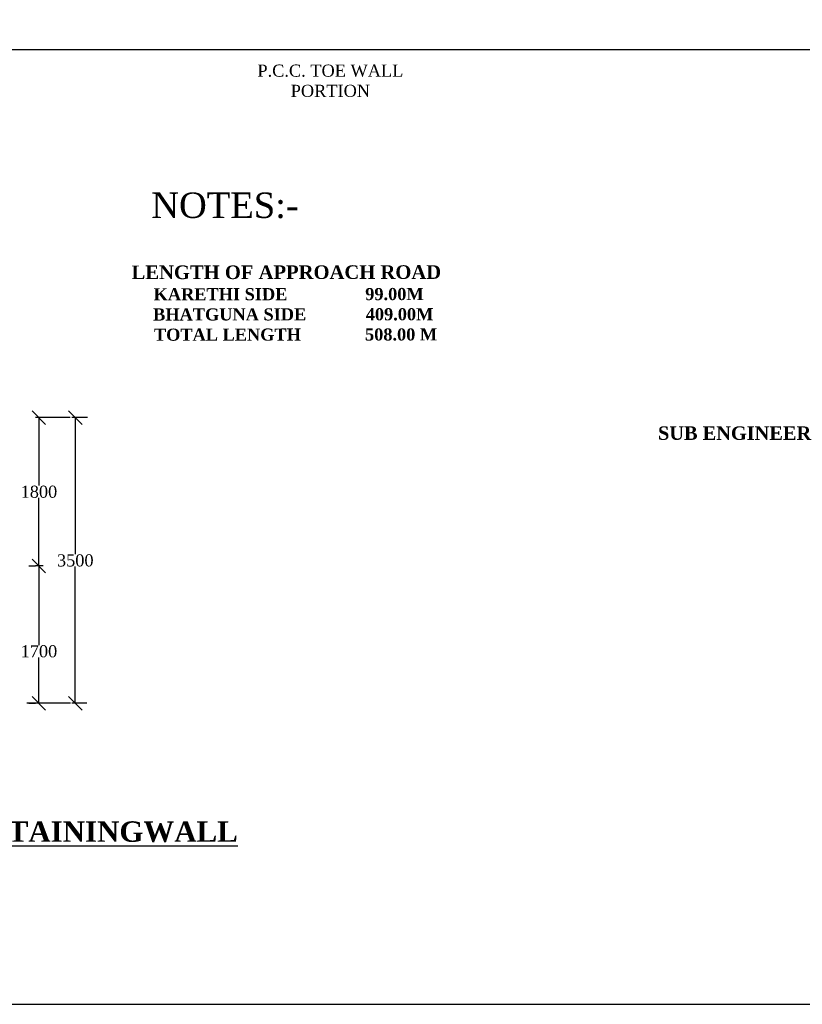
# Model space of a CAD drawing. Header units: millimetres. Extents: x -27872795 to 29991973, y -11755161 to 541449.
# Tile 12 of 37: x -22194767 to -22078553, y -11704095 to -11557846. Entities that reach past the tile are written whole.
import ezdxf

# ---------------------------------------------------------------- set-up
doc = ezdxf.new("R2010")
doc.units = ezdxf.units.MM
doc.header["$MEASUREMENT"] = 0
doc.styles.get("Standard").update_dxf_attribs({"font": 'times.ttf'})
doc.dimstyles.get("Standard").update_dxf_attribs({"dimtxt": 400, "dimasz": 300, "dimexe": 150, "dimexo": 100, "dimgap": 0.09, "dimtad": 1, "dimtih": 1, "dimtoh": 1, "dimdec": 0, "dimzin": 0, "dimdsep": 46, "dimtxsty": 'Standard', "dimcen": 0.09, "dimadec": 0, "dimazin": 0, "dimtfac": 1, "dimtdec": 0, "dimtofl": 0, "dimtmove": 0, "dimatfit": 3, "dimfxl": 150, "dimtolj": 1, "dimtzin": 0, "dimarcsym": 0})

# ---------------------------------------------------------------- blocks, each defined once
blk = doc.blocks.new('_Oblique')
at = {"color": 0, "linetype": 'ByBlock', "lineweight": -2}
blk.add_line((-0.5, -0.5), (0.5, 0.5), dxfattribs=at)
blk = doc.blocks.new('*D15')
at = {"color": 0, "lineweight": -2, "transparency": 16777216}
for p, q in [((-22187268, -11616956), (-22192412, -11616956)), ((-22191912, -11616956), (-22191912, -11627054)), ((-22191912, -11638984), (-22191912, -11628886)), ((-22191292, -11638984), (-22192412, -11638984))]:
    blk.add_line(p, q, dxfattribs=at)
at = {"layer": 'Defpoints', "color": 0, "lineweight": 25, "transparency": 16777216}
for p in [(-22191912, -11616956), (-22185768, -11616956), (-22189792, -11638984)]:
    blk.add_point(p, dxfattribs=at)
at = {"color": 0, "lineweight": -2, "transparency": 16777216, "xscale": 2000, "yscale": 2000, "zscale": 2000}
for p, rotation in [((-22191912, -11616956), 90), ((-22191912, -11638984), 270)]:
    blk.add_blockref('_Oblique', p, dxfattribs=dict(at, rotation=rotation))
at = {"color": 0, "transparency": 16777216, "insert": (-22191912, -11627970), "char_height": 400, "attachment_point": 5}
blk.add_mtext('\\A1;{\\H4.5x;1800}', dxfattribs=at)
blk = doc.blocks.new('*D16')
at = {"color": 0, "lineweight": -2, "transparency": 16777216}
for p, q in [((-22184684, -11616956), (-22187015, -11616956)), ((-22186515, -11616956), (-22186515, -11637254)), ((-22186515, -11659384), (-22186515, -11639086)), ((-22184803, -11659384), (-22187015, -11659384))]:
    blk.add_line(p, q, dxfattribs=at)
at = {"layer": 'Defpoints', "color": 0, "lineweight": 25, "transparency": 16777216}
for p in [(-22183184, -11616956), (-22186515, -11659384), (-22183303, -11659384)]:
    blk.add_point(p, dxfattribs=at)
at = {"color": 0, "lineweight": -2, "transparency": 16777216, "xscale": 2000, "yscale": 2000, "zscale": 2000}
for p, rotation in [((-22186515, -11616956), 90), ((-22186515, -11659384), 270)]:
    blk.add_blockref('_Oblique', p, dxfattribs=dict(at, rotation=rotation))
at = {"color": 0, "transparency": 16777216, "insert": (-22186515, -11638170), "char_height": 400, "attachment_point": 5}
blk.add_mtext('\\A1;{\\H4.5x;3500}', dxfattribs=at)
blk = doc.blocks.new('*D19')
at = {"color": 0, "lineweight": -2, "transparency": 16777216}
for p, q in [((-22193412, -11638984), (-22192412, -11638984)), ((-22191912, -11638984), (-22191912, -11650752)), ((-22191912, -11659384), (-22191912, -11652588)), ((-22193412, -11659384), (-22192412, -11659384))]:
    blk.add_line(p, q, dxfattribs=at)
at = {"layer": 'Defpoints', "color": 0, "lineweight": 25, "transparency": 16777216}
for p in [(-22191912, -11638984), (-22191912, -11659384), (-22191912, -11659384)]:
    blk.add_point(p, dxfattribs=at)
at = {"color": 0, "lineweight": -2, "transparency": 16777216, "xscale": 2000, "yscale": 2000, "zscale": 2000}
for p, rotation in [((-22191912, -11638984), 90), ((-22191912, -11659384), 270)]:
    blk.add_blockref('_Oblique', p, dxfattribs=dict(at, rotation=rotation))
at = {"color": 0, "transparency": 16777216, "insert": (-22191912, -11651670), "char_height": 400, "attachment_point": 5}
blk.add_mtext('\\A1;{\\H4.5x;1700}', dxfattribs=at)

msp = doc.modelspace()

# ---------------------------------------------------------------- linework, layer by layer
at = {"color": 7}
for p, q in [((-22305532.1, -11562269.9), (-21919600.2, -11562269.4)), ((-22187202.9, -11659384.4), (-22193712.2, -11659384.4))]:
    msp.add_line(p, q, dxfattribs=at)
at = {"color": 0, "lineweight": 25, "ltscale": 2000}
msp.add_lwpolyline([(-22667404.1, -11704094.8), (-21870367.7, -11704094.8), (-21870367.7, -11381667), (-22667404.1, -11381667)], close=True, dxfattribs=at)

# ---------------------------------------------------------------- texts
at = {"color": 7}
msp.add_text('NOTES:-', height=3782.71, dxfattribs=at).set_placement((-22175235.4, -11587296))
for s, insert, char_height, width, attachment_point in [('P.C.C. TOE WALL PORTION', (-22148631, -11566925.2), 1800, 29884.38, 5), (' {\\fTimes New Roman|b1|i0|c0|p18;SUB ENGINEER}', (-22088983.1, -11618253.4), 2000, 38933.828, 2), ('{\\fTimes New Roman|b1|i0|c0|p18;\\LDETAIL OF 3.50 M Ht. PCC RETAININGWALL}', (-22212080.5, -11676919.8), 3037.5, 109433.206, 2)]:
    msp.add_mtext(s, dxfattribs=dict(at, insert=insert, char_height=char_height, width=width, attachment_point=attachment_point))
at = {"color": 7, "lineweight": 25, "insert": (-22155172.3, -11594336.5), "char_height": 1800, "width": 76843, "attachment_point": 2, "rotation": 0.054116}
msp.add_mtext('{\\fTimes New Roman|b1|i0|c0|p18;\\H1.125x;LENGTH OF APPROACH ROAD} \\P{\\fTimes New Roman|b1|i0|c0|p18; KARETHI SIDE                 99.00M\\P   BHATGUNA SIDE             409.00M\\P    TOTAL LENGTH              508.00 M}', dxfattribs=at)

# ---------------------------------------------------------------- dimensions: what is measured, and where the dimension line sits
at = {"color": 7}
for base, p1, p2, text, picture, middle in [((-22191912.2, -11616955.7), (-22189792.1, -11638984.4), (-22185767.9, -11616955.7), '{\\H4.5x;1800}', '*D15', (-22191912.2, -11627970)), ((-22186514.8, -11659384.4), (-22183183.6, -11616955.7), (-22183303, -11659384.4), '{\\H4.5x;3500}', '*D16', (-22186514.8, -11638170))]:
    dim = msp.add_linear_dim(base=base, p1=p1, p2=p2, angle=90, text=text, dimstyle='Standard', override={"dimasz": 2000, "dimexe": 500, "dimexo": 1500, "dimtad": 0, "dimblk1": 'Oblique', "dimblk2": 'Oblique', "dimsah": 1}, dxfattribs=at)
    dim.commit()
    dim.dimension.update_dxf_attribs({"geometry": picture, "text_midpoint": middle})
dim = msp.add_linear_dim(base=(-22191912.2, -11659384.4), p1=(-22191912.2, -11638984.4), p2=(-22191912.2, -11659384.4), angle=90, text='{\\H4.5x;1700}', dimstyle='Standard', override={"dimasz": 2000, "dimexe": 500, "dimexo": 1500, "dimtad": 0, "dimblk1": 'Oblique', "dimblk2": 'Oblique', "dimsah": 1}, dxfattribs=at)
dim.commit()
dim.dimension.update_dxf_attribs({"geometry": '*D19', "text_midpoint": (-22191912.2, -11651670), "dimtype": 160})

doc.saveas('drawing.dxf')
